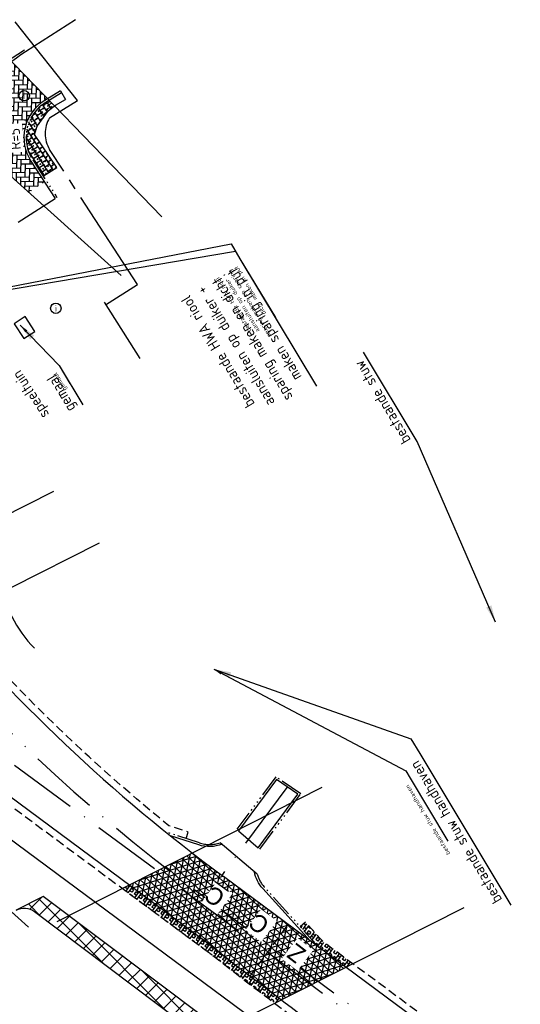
# Model space of a CAD drawing. Header units: metres. Extents: x 121793 to 127505, y 451003 to 453667.
# Tile 28 of 40: x 122222 to 122279, y 452541 to 452655. Entities that reach past the tile are written whole.
import ezdxf
from ezdxf.enums import TextEntityAlignment as Align

# ---------------------------------------------------------------- set-up
doc = ezdxf.new("R2010")
doc.units = ezdxf.units.M
doc.header["$LTSCALE"] = 4
for name, pattern in [('DASHED2', [0.375, 0.25, -0.125]), ('ONTWERPAS', [3, 2, -0.5, 0, -0.5]), ('PROFIEL', [3.9, 3, -0.3, 0.3, -0.3]), ('STIPPELFIJN', [0.375, 0.25, -0.125]), ('STREEP-3X-PUNT', [1.17, 0.65, -0.1, 0.04, -0.1, 0.04, -0.1, 0.04, -0.1]), ('STREEP-4X-PUNT', [1.31, 0.65, -0.1, 0.04, -0.1, 0.04, -0.1, 0.04, -0.1, 0.04, -0.1])]:
    doc.linetypes.add(name, pattern=pattern)
for name, color, linetype in [('A-NW-SCHEIDING-LIJN', 2, 'DASHED2'), ('WEG-AS-ONTWERP', 2, 'ONTWERPAS'), ('WEG-NW-ARCERING18', 1, 'Continuous'), ('WEG-NW-AS-ONTWERP INRITTEN', 2, 'ONTWERPAS'), ('WEG-NW-BAND 130_150x250mm', 7, 'STREEP-3X-PUNT'), ('WEG-NW-BAND-10_20', 7, 'STREEP-4X-PUNT'), ('WEG-NW-BERM', 3, 'Continuous'), ('WEG-NW-BERMVERHARDING', 1, 'Continuous'), ('WEG-NW-ONTGRAVEN WATERCOMPENSATIE', 1, 'Continuous'), ('WEG-NW-ONTGRAVEN WATERCOMPENSATIE KANT', 3, 'Continuous'), ('WEG-NW-RIOLERING TEKST 1 op 200', 7, 'Continuous'), ('WEG-NW-RIOLERING TEKST 1 op 500', 7, 'Continuous'), ('WEG-NW-VERHARDEBERM', 42, 'STIPPELFIJN'), ('WEG-NW-VERHARDING', 42, 'Continuous'), ('WEG-NW-VERHARDINGSTYPE', 2, 'Continuous'), ('WEG-NW-WERKGRENS', 10, 'PROFIEL'), ('WEG-XX-HULPLIJNEN', 40, 'Continuous'), ('WEG-XX-PUTRAND OPHOOGTE', 7, 'Continuous'), ('WEG-XX-TEKST 1 op 200', 7, 'Continuous'), ('WEG-XX-TEKST25', 7, 'Continuous'), ('WEG-XX-TEKST25 RADIUS', 7, 'Continuous')]:
    doc.layers.add(name, color=color, linetype=linetype)
doc.styles.add('DIMENSIE', font='provutr.shx')
doc.styles.add('ISO', font='ISO')
doc.styles.add('ontwerpbestand sloot WK$0$50MM-500', font='provutr.shx', dxfattribs={"height": 2.5})
doc.styles.add('STANDAARD', font='isocp2.shx')
doc.dimstyles.new('WVV500', dxfattribs={"dimtxt": 1.25, "dimasz": 1, "dimexe": 0, "dimexo": 2, "dimgap": 0.5, "dimtad": 1, "dimzin": 0, "dimdsep": 46, "dimtxsty": 'DIMENSIE', "dimcen": 0, "dimdle": 1.25, "dimclrd": 256, "dimclre": 256, "dimclrt": 256, "dimaunit": 2, "dimadec": 0, "dimazin": 0, "dimtfac": 1, "dimtdec": 3, "dimtix": 1, "dimtmove": 2, "dimatfit": 3, "dimfxl": 0, "dimtolj": 1, "dimtzin": 0, "dimarcsym": 0})

# ---------------------------------------------------------------- blocks, each defined once
blk = doc.blocks.new('inspectieput')
blk.add_circle((0, 0), 0.6)
at = {"style": 'ISO'}
blk.add_text('i', height=0.8, dxfattribs=at).set_placement((0, 0), align=Align.MIDDLE)

msp = doc.modelspace()

# ---------------------------------------------------------------- hatches: boundary and pattern name
at = {"layer": 'WEG-NW-ARCERING18'}
h = msp.add_hatch(dxfattribs=at)
h.set_pattern_fill('AR-HBONE', color=256, scale=0.005, angle=43.5531955, style=0)
h.paths.add_polyline_path([(122222.087, 452642.9, -0.0258541), (122224.632, 452645.47), (122220.567, 452649.654, 0.0590725), (122214.535, 452644.039), (122213.419, 452642.79), (122218.173, 452638.514)])
edge = h.paths.add_edge_path()
edge.add_line((122222.572, 452634.556), (122224.384, 452635.749))
edge.add_line((122224.384, 452635.749), (122222.812, 452638.177))
edge.add_arc((122227.008, 452640.895), 5, 143.29099, 212.92971, ccw=False)
edge.add_arc((122248.201, 452619.595), 35, 136.05592, 138.25341)
edge.add_line((122222.087, 452642.9), (122218.173, 452638.514))
edge.add_line((122218.173, 452638.514), (122222.572, 452634.556))
h = msp.add_hatch(dxfattribs=at)
h.set_pattern_fill('AR-B88', color=256, scale=0.003, angle=122.95763, style=0)
h.set_pattern_definition([(122.958, (122222.25835, 452636.40914), (-0.5115, -0.331634), []), (212.9576, (122222.25835, 452636.40914), (-0.345682, -0.587383), [0.6096, -0.6096])])
h.paths.add_polyline_path([(122223.231, 452641.251), (122223.54, 452642.187), (122224.851, 452644.011), (122225.534, 452644.542), (122224.914, 452645.18), (122224.542, 452644.954, 0.4226447), (122223.021, 452638.313), (122224.254, 452636.409), (122225.798, 452637.409)])
h = msp.add_hatch(dxfattribs=at)
h.set_pattern_fill('CROSS', color=256, scale=0.05, angle=30)
h.paths.add_polyline_path([(122223.231, 452641.251), (122223.54, 452642.187), (122224.851, 452644.011), (122225.534, 452644.542), (122224.914, 452645.18), (122224.542, 452644.954, 0.4226447), (122223.021, 452638.313), (122224.254, 452636.409), (122225.798, 452637.409)])
h = msp.add_hatch(dxfattribs=at)
h.set_pattern_fill('NET3', color=256, scale=0.2, angle=-102.32055, style=0)
h.set_pattern_definition([(257.6794, (122238.27006, 452547.384), (0.620375, -0.135497), []), (317.6794, (122238.27006, 452547.384), (0.427531, 0.469512), []), (17.6794, (122238.27006, 452547.384), (-0.192844, 0.60501), [])])
edge = h.paths.add_edge_path()
edge.add_line((122234.153, 452554.525), (122239.238, 452550.761))
edge.add_line((122239.238, 452550.761), (122251.761, 452541.265))
edge.add_line((122251.761, 452541.265), (122259.211, 452545.03))
edge.add_line((122259.211, 452545.03), (122245.066, 452555.5))
edge.add_arc((122364.06, 452716.249), 200, 232.19738, 233.48932, ccw=False)
edge.add_line((122241.472, 452558.224), (122234.153, 452554.525))
at = {"layer": 'WEG-NW-BERMVERHARDING'}
h = msp.add_hatch(dxfattribs=at)
h.set_pattern_fill('BOX', color=256, scale=0.05, angle=143.489324, style=0)
h.paths.add_polyline_path([(122234.153, 452554.525), (122233.354, 452554.121), (122243.481, 452546.625, 0.0036604), (122250.968, 452540.864), (122251.762, 452541.265, -0.0038153), (122243.965, 452547.262)])
h = msp.add_hatch(dxfattribs=at)
h.set_pattern_fill('BOX', color=256, scale=0.05, angle=143.489324, style=0)
h.paths.add_polyline_path([(122260.01, 452545.434), (122256.654, 452547.917), (122254.537, 452550.253), (122253.944, 452549.716), (122256.006, 452547.442), (122259.211, 452545.03)])
at = {"layer": 'WEG-NW-ONTGRAVEN WATERCOMPENSATIE'}
h = msp.add_hatch(dxfattribs=at)
h.set_pattern_fill('ANSI37', color=256, scale=0.4)
h.set_pattern_definition([(45, (122221.1206, 452526.816), (-0.898026, 0.898026), []), (135, (122221.1206, 452526.816), (-0.898026, -0.898026), [])])
h.paths.add_polyline_path([(122224.227, 452553.198), (122221.121, 452551.637, -0.2853596), (122223.223, 452551.45), (122245.897, 452534.413, -0.4142136), (122246.493, 452530.212), (122244.855, 452528.032), (122247.948, 452526.816, -0.0716489), (122248.633, 452528.066), (122250.093, 452530.009, 0.4142136), (122249.497, 452534.21)])

# ---------------------------------------------------------------- linework, layer by layer
at = {"layer": 'A-NW-SCHEIDING-LIJN', "flags": 128}
msp.add_lwpolyline([(122248.158, 452544.015), (122252.556, 452549.956)], dxfattribs=at)
at = {"layer": 'WEG-AS-ONTWERP'}
for points in [[(122199.668, 452595.559), (122207.05, 452586.707, 0.0597068), (122241.663, 452554.038), (122268.664, 452534.05), (122293.926, 452516.55)], [(122196.708, 452593.02), (122203.627, 452584.722, 0.0597068), (122220.933, 452568.388), (122268.195, 452533.402), (122293.47, 452515.892)]]:
    msp.add_lwpolyline(points, format="xyb", dxfattribs=at)
at = {"layer": 'WEG-NW-AS-ONTWERP INRITTEN'}
msp.add_lwpolyline([(122252.389, 452565.801), (122244.87, 452555.64)], dxfattribs=at)
at = {"layer": 'WEG-NW-BAND 130_150x250mm'}
for points in [[(122222.067, 452650.99), (122204.018, 452639.27), (122196.913, 452633.771, -0.468356), (122186.021, 452636.105, -0.0124272), (122181.968, 452643.497, -0.0150005)], [(122226.37, 452646.065), (122224.542, 452644.954, 0.4226447), (122223.021, 452638.313), (122225.827, 452633.981)]]:
    msp.add_lwpolyline(points, format="xyb", dxfattribs=at)
at = {"layer": 'WEG-NW-BAND-10_20'}
for points in [[(122249.288, 452558.669), (122254.028, 452565.073), (122251.131, 452567.042), (122246.631, 452560.963, -0.3228228)], [(122244.692, 452559.421, -0.164782), (122242.286, 452559.394), (122238.387, 452560.666)]]:
    msp.add_lwpolyline(points, format="xyb", dxfattribs=at)
at = {"layer": 'WEG-NW-BERM'}
msp.add_line((122264.164, 452527.428), (122213.446, 452564.964), dxfattribs=at)
at = {"layer": 'WEG-NW-ONTGRAVEN WATERCOMPENSATIE KANT', "flags": 128}
msp.add_lwpolyline([(122364.858, 452455.94), (122346.082, 452463.113, -0.0488313), (122345.21, 452463.548), (122332.222, 452471.692), (122326.116, 452476.375), (122310.974, 452489.514, 0.0410273), (122309.653, 452490.482), (122291.555, 452501.595, -0.0229073), (122290.798, 452502.109), (122277.15, 452512.32, 0.1337032), (122272.263, 452514.251), (122263.945, 452515.175, -0.0750398), (122261.061, 452515.944), (122250.636, 452520.477, -0.4845891), (122248.633, 452528.066), (122250.093, 452530.009, 0.4142136), (122249.497, 452534.21), (122224.227, 452553.198), (122221.121, 452551.637), (122221.121, 452551.637, -0.2853596), (122223.223, 452551.45), (122245.897, 452534.413, -0.4142136), (122246.493, 452530.212), (122241.694, 452523.826)], format="xyb", dxfattribs=at)
at = {"layer": 'WEG-NW-VERHARDEBERM', "flags": 128}
for points in [[(122240.764, 452559.89), (122241.012, 452560.651), (122238.776, 452561.381, -0.0489358), (122211.067, 452588.681), (122210.494, 452588.119)], [(122602.28, 452383.594), (122602.249, 452382.795), (122599.265, 452382.912), (122596.413, 452383.035), (122588.549, 452383.427), (122580.686, 452383.898), (122574.394, 452384.363), (122568.107, 452384.901), (122564.675, 452385.252), (122561.249, 452385.675), (122557.837, 452386.171), (122533.075, 452390.106), (122529.292, 452390.786, -0.0125882), (122514.98, 452393.997, -0.0318298), (122477.129, 452406.182, -0.0093342), (122457.919, 452414.406), (122451.66, 452417.277), (122445.444, 452420.245), (122436.607, 452424.594), (122429.915, 452427.942), (122423.259, 452431.374), (122417.21, 452434.662), (122393.433, 452448.077), (122385.123, 452452.857), (122369.088, 452462.336), (122353.179, 452472.03), (122344.897, 452477.216), (122322.563, 452491.454), (122311.155, 452498.905), (122299.799, 452506.433), (122292.763, 452511.182), (122291.087, 452512.334), (122265.746, 452529.99, -0.0107703), (122243.481, 452546.625), (122218.508, 452565.111, -0.0534901), (122201.122, 452580.354), (122201.711, 452580.896)], [(122616.306, 452391.759), (122616.284, 452392.559), (122606.646, 452392.293), (122604.473, 452392.233), (122600.831, 452392.231), (122597.45, 452392.229), (122589.459, 452392.587), (122581.462, 452393.045), (122575.268, 452393.483), (122569.077, 452393.996, -0.0165112), (122559.023, 452395.226), (122534.79, 452399.074), (122531.063, 452399.744, -0.0332239), (122493.631, 452409.761, -0.0181173), (122476.329, 452416.271, -0.0102284), (122455.69, 452425.408, -0.0085463), (122427.225, 452439.614), (122420.92, 452443.035), (122398.207, 452455.819), (122393.994, 452458.219), (122389.802, 452460.659, -0.0055008), (122352.997, 452482.819), (122348.852, 452485.448), (122324.712, 452500.953), (122312.917, 452508.713), (122298.16, 452518.554), (122296.202, 452519.951), (122283.858, 452528.191, -0.0067153), (122276.128, 452533.502), (122256.654, 452547.917), (122254.537, 452550.253), (122253.944, 452549.716)]]:
    msp.add_lwpolyline(points, format="xyb", dxfattribs=at)
at = {"layer": 'WEG-NW-VERHARDING'}
msp.add_line((122227.954, 452654.506), (122222.203, 452650.781), dxfattribs=at)
at = {"layer": 'WEG-NW-VERHARDING', "linetype": 'Continuous'}
for p, q in [((122221.36, 452631.12), (122225.617, 452633.845)), ((122243.965, 452547.262), (122218.984, 452565.754)), ((122275.659, 452532.854), (122245.066, 452555.5))]:
    msp.add_line(p, q, dxfattribs=at)
at = {"layer": 'WEG-NW-VERHARDING', "linetype": 'Continuous', "flags": 128}
for points in [[(122226.24, 452646.279), (122224.412, 452645.168, 0.4226447), (122222.812, 452638.177), (122225.617, 452633.845)], [(122210.391, 452611.839), (122210.853, 452600.873, 0.172018), (122213.724, 452593.744), (122219.046, 452587.771, -0.0684521), (122220.603, 452585.534, 0.0752746), (122223.217, 452581.883)]]:
    msp.add_lwpolyline(points, format="xyb", dxfattribs=at)
at = {"layer": 'WEG-NW-VERHARDING'}
msp.add_lwpolyline([(122222.005, 452617.666), (122223.286, 452618.478), (122222.164, 452620.195), (122220.864, 452619.365)], close=True, dxfattribs=at)
for points in [[(122249.098, 452558.832), (122253.672, 452565.013), (122251.189, 452566.701), (122246.821, 452560.799, -0.3228228)], [(122244.91, 452559.235, -0.1740158), (122242.209, 452559.156), (122238.937, 452560.224)]]:
    msp.add_lwpolyline(points, format="xyb", dxfattribs=at)
for points in [[(122246.821, 452560.799), (122249.098, 452558.832)], [(122248.967, 452555.793), (122244.692, 452559.421)]]:
    msp.add_lwpolyline(points, dxfattribs=at)
for centre, radius, start, end in [((122241.232, 452621.405), 35, 122.93396, 139.70857), ((122640.771, 453055.174), 644.538, 232.001314, 234.469237)]:
    msp.add_arc(centre, radius, start, end, dxfattribs=at)
at = {"layer": 'WEG-NW-VERHARDING', "linetype": 'Continuous'}
msp.add_arc((122364.06, 452716.249), 200, 219.82177, 233.48932, dxfattribs=at)
at = {"layer": 'WEG-NW-WERKGRENS'}
for p, q in [((122228.198, 452645.17), (122221.013, 452654.277)), ((122224.946, 452643.162), (122228.198, 452645.17)), ((122235.132, 452623.919), (122224.975, 452639.516)), ((122231.422, 452621.564), (122235.132, 452623.919)), ((122231.276, 452621.887), (122235.413, 452615.377))]:
    msp.add_line(p, q, dxfattribs=at)
at = {"layer": 'WEG-NW-WERKGRENS', "flags": 128}
msp.add_lwpolyline([(122222.53, 452549.658), (122214.471, 452556.909), (122197.533, 452549.571), (122195.427, 452553.205)], dxfattribs=at)
at = {"layer": 'WEG-NW-WERKGRENS'}
msp.add_arc((122228.041, 452641.364), 3.579, 149.84936, 211.07529, dxfattribs=at)
at = {"layer": 'WEG-XX-HULPLIJNEN', "flags": 128}
for points in [[(122216.37, 452653.975), (122237.965, 452631.746)], [(122206.946, 452648.614), (122233.253, 452624.947)], [(122225.796, 452637.413), (122223.231, 452641.251), (122223.54, 452642.187), (122224.851, 452644.011), (122225.658, 452644.638), (122226.833, 452645.302)], [(122226.24, 452646.279), (122226.833, 452645.302)], [(122225.798, 452637.409), (122224.254, 452636.409)], [(122194.819, 452584.55), (122225.484, 452600.048)], [(122200.083, 452578.571), (122230.748, 452594.07)], [(122225.832, 452550.32), (122256.497, 452565.818)], [(122242.218, 452536.442), (122272.883, 452551.94)]]:
    msp.add_lwpolyline(points, dxfattribs=at)

# ---------------------------------------------------------------- block references
at = {"layer": 'WEG-XX-PUTRAND OPHOOGTE'}
for p in [(122222.035, 452645.725, -0.709), (122225.699, 452621.158)]:
    msp.add_blockref('inspectieput', p, dxfattribs=at)

# ---------------------------------------------------------------- texts
at = {"layer": 'WEG-NW-RIOLERING TEKST 1 op 200', "char_height": 0.5, "attachment_point": 9, "rotation": 121.03168, "style": 'STANDAARD'}
for s, insert in [('bestaande HWA riool ^Jaansluiten op duiker +^Jsparing maken en sparing ^Jdicht maken in put', (122246.811, 452626.208)), ('bestaande stuw handhaven', (122266.483, 452566.176))]:
    msp.add_mtext(s, dxfattribs=dict(at, insert=insert))
at = {"layer": 'WEG-NW-RIOLERING TEKST 1 op 500', "char_height": 1.25, "rotation": 121.03168, "style": 'STANDAARD'}
for s, insert, attachment_point in [('bestaande HWA riool ^Jaansluiten op duiker +^Jsparing maken en dicht ^Jmaken sparing in put', (122246.811, 452626.208), 9), ('bestaande stuw', (122266.772, 452605.96), 7), ('bestaande stuw handhaven', (122267.598, 452569.022), 9)]:
    msp.add_mtext(s, dxfattribs=dict(at, insert=insert, attachment_point=attachment_point))

# ---------------------------------------------------------------- leaders
at = {"layer": 'WEG-NW-RIOLERING TEKST 1 op 200', "annotation_type": 0, "has_hookline": 1, "hookline_direction": 1, "horizontal_direction": (-0.515512, 0.856882, 0)}
for points, text_width in [([(122208.223, 452621.271), (122246.466, 452627.751), (122246.981, 452626.894)], 7.437), ([(122243.956, 452579.462), (122266.138, 452567.719), (122266.654, 452566.862)], 7.971)]:
    msp.add_leader(points, dimstyle='WVV500', override={"dimasz": 1}, dxfattribs=dict(at, text_width=text_width))
at = {"layer": 'WEG-NW-RIOLERING TEKST 1 op 500', "annotation_type": 0, "has_hookline": 1, "horizontal_direction": (-0.515512, 0.856882, 0)}
for points, hookline_direction, text_width in [([(122208.223, 452621.271), (122245.95, 452628.608), (122246.981, 452626.894)], 1, 16.668), ([(122276.537, 452584.879), (122267.458, 452605.79)], 0, 11.506)]:
    msp.add_leader(points, dimstyle='WVV500', override={"dimasz": 2}, dxfattribs=dict(at, hookline_direction=hookline_direction, text_width=text_width))

# ---------------------------------------------------------------- next in the draw order: texts
at = {"layer": 'WEG-NW-AS-ONTWERP INRITTEN', "insert": (122244.244, 452551.83), "char_height": 2, "width": 1.28013, "attachment_point": 1, "rotation": 143.83042, "style": 'ontwerpbestand sloot WK$0$50MM-500', "bg_fill": 3, "box_fill_scale": 1.25, "bg_fill_color": 256, "bg_fill_transparency": 0}
msp.add_mtext('{\\LC}', dxfattribs=at)
at = {"layer": 'WEG-NW-VERHARDINGSTYPE', "char_height": 2, "width": 1.28013, "attachment_point": 1, "rotation": 142.70251, "style": 'ontwerpbestand sloot WK$0$50MM-500', "bg_fill": 3, "box_fill_scale": 1.25, "bg_fill_color": 256, "bg_fill_transparency": 0}
for s, insert in [('C', (122249.332, 452548.661)), ('Z', (122253.532, 452545.328))]:
    msp.add_mtext(s, dxfattribs=dict(at, insert=insert))
at = {"layer": 'WEG-XX-TEKST25', "insert": (122221.901, 452614.334), "char_height": 1.25, "attachment_point": 9, "rotation": 123.10746, "style": 'STANDAARD', "bg_fill": 2}
msp.add_mtext('speeltuin', dxfattribs=at)
at = {"layer": 'WEG-XX-TEKST25 RADIUS', "insert": (122220.416, 452639.442), "char_height": 1.25, "width": 2.69849, "attachment_point": 1, "rotation": 93.50262, "style": 'STANDAARD', "bg_fill": 3, "box_fill_scale": 1.25, "bg_fill_color": 256, "bg_fill_transparency": 0}
msp.add_mtext('R=5', dxfattribs=at)

# ---------------------------------------------------------------- next in the draw order: linework, layer by layer
at = {"layer": 'WEG-NW-BAND-10_20'}
msp.add_lwpolyline([(122256.115, 452547.321), (122249.798, 452554.291, -0.1160121), (122248.967, 452555.793)], format="xyb", dxfattribs=at)
at = {"layer": 'WEG-NW-VERHARDING'}
msp.add_lwpolyline([(122255.089, 452548.08), (122249.613, 452554.123, -0.1376994), (122248.648, 452556.058)], format="xyb", dxfattribs=at)

# ---------------------------------------------------------------- next in the draw order: texts
at = {"layer": 'WEG-XX-TEKST 1 op 200', "insert": (122225.906, 452613.873), "char_height": 0.5, "attachment_point": 9, "rotation": 121.03168, "style": 'STANDAARD'}
msp.add_mtext('gemaal', dxfattribs=at)
at = {"layer": 'WEG-XX-TEKST25', "insert": (122225.906, 452613.873), "char_height": 1.25, "attachment_point": 9, "rotation": 121.03168, "style": 'STANDAARD'}
msp.add_mtext('gemaal', dxfattribs=at)

# ---------------------------------------------------------------- next in the draw order: leaders
at = {"layer": 'WEG-NW-RIOLERING TEKST 1 op 500', "annotation_type": 0, "has_hookline": 1, "hookline_direction": 1, "text_width": 19.927, "horizontal_direction": (-0.515512, 0.856882, 0)}
msp.add_leader([(122243.956, 452579.462), (122266.738, 452571.422), (122267.769, 452569.708)], dimstyle='WVV500', override={"dimasz": 2}, dxfattribs=at)
at = {"layer": 'WEG-XX-TEKST 1 op 200', "annotation_type": 0, "has_hookline": 1, "hookline_direction": 1, "text_width": 1.918, "horizontal_direction": (-0.515512, 0.856882, 0)}
msp.add_leader([(122221.586, 452619.214), (122226.076, 452614.559)], dimstyle='WVV500', override={"dimasz": 1}, dxfattribs=at)
at = {"layer": 'WEG-XX-TEKST25', "annotation_type": 0, "has_hookline": 1, "hookline_direction": 1, "text_width": 4.795, "horizontal_direction": (-0.515512, 0.856882, 0)}
msp.add_leader([(122221.586, 452619.214), (122226.076, 452614.559)], dimstyle='WVV500', override={"dimasz": 2}, dxfattribs=at)

doc.saveas('drawing.dxf')
